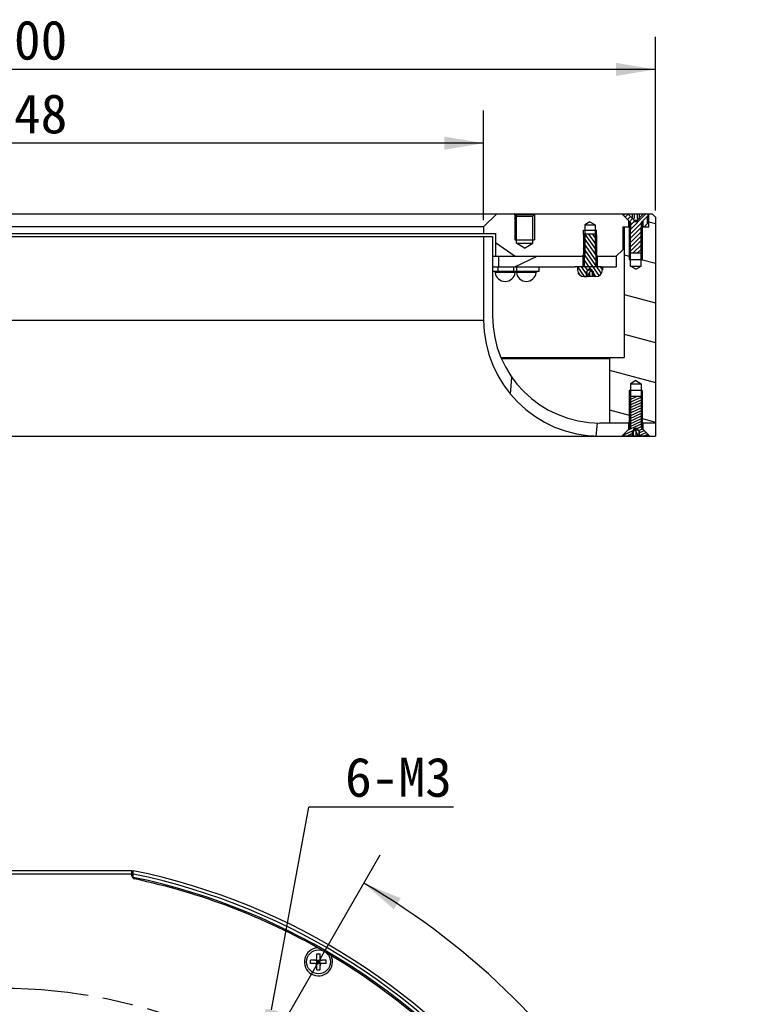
# Model space of a CAD drawing. Header units: millimetres. Extents: x 64 to 203, y 23 to 248.
# Tile 3 of 3: x 118 to 175, y 172 to 247. Entities that reach past the tile are written whole.
import ezdxf
from ezdxf.enums import TextEntityAlignment as Align

# ---------------------------------------------------------------- set-up
doc = ezdxf.new("R2010")
doc.units = ezdxf.units.MM
doc.header["$LTSCALE"] = 23.1
doc.header["$PDMODE"] = 3
doc.header["$PDSIZE"] = 8
doc.linetypes.add('PHANTOM', pattern=[0.8, 0.45, -0.05, 0.1, -0.05, 0.1, -0.05])
doc.layers.get('0').update_dxf_attribs({"linetype": 'CONTINUOUS'})
doc.layers.get('Defpoints').update_dxf_attribs({"linetype": 'CONTINUOUS'})
for name, color, linetype in [('00_COMPONENTS', 7, 'CONTINUOUS'), ('07_ALL_HOLES', 7, 'CONTINUOUS'), ('51__DRAFT_DIMS', 7, 'CONTINUOUS')]:
    doc.layers.add(name, color=color, linetype=linetype)
doc.styles.get("Standard").update_dxf_attribs({"font": 'simfang.ttf'})
doc.dimstyles.new('DIMSTYLE_1', dxfattribs={"dimtxt": 3, "dimasz": 3, "dimexe": 2.5, "dimexo": 0.5, "dimgap": 3, "dimtad": 1, "dimdec": 1, "dimlfac": 2, "dimdsep": 46, "dimtxsty": 'STANDARD', "dimblk": '_FILLED', "dimblk1": '_FILLED', "dimblk2": '_FILLED', "dimcen": 0.09, "dimclrt": 3, "dimadec": 1, "dimazin": 2, "dimtp": 0.5, "dimtm": 0.5, "dimtfac": 1, "dimtdec": -1, "dimtofl": 0, "dimtmove": 0, "dimatfit": 3, "dimldrblk": '_FILLED', "dimfxl": 1, "dimtolj": 1, "dimarcsym": 0})
doc.dimstyles.new('DIMSTYLE_2', dxfattribs={"dimtxt": 3, "dimasz": 3, "dimexe": 2.5, "dimexo": 0.5, "dimgap": 0.75, "dimtad": 1, "dimlfac": 2, "dimdsep": 46, "dimtxsty": 'STANDARD', "dimblk": '_FILLED', "dimblk1": '_FILLED', "dimblk2": '_FILLED', "dimcen": 0.09, "dimclrt": 3, "dimazin": 2, "dimtp": 0.5, "dimtm": 0.5, "dimtfac": 1, "dimtofl": 0, "dimtmove": 0, "dimatfit": 3, "dimldrblk": '_FILLED', "dimfxl": 1, "dimtolj": 1, "dimarcsym": 0})
doc.dimstyles.new('DIMSTYLE_3', dxfattribs={"dimtxt": 3, "dimasz": 3, "dimexe": 2.5, "dimexo": 0.5, "dimgap": 0.75, "dimtad": 1, "dimdec": 0, "dimlfac": 2, "dimdsep": 46, "dimtxsty": 'STANDARD', "dimblk": '_FILLED', "dimblk1": '_FILLED', "dimblk2": '_FILLED', "dimcen": 0.09, "dimclrt": 3, "dimadec": 0, "dimazin": 2, "dimtp": 0.5, "dimtm": 0.5, "dimtfac": 1, "dimtdec": 0, "dimtofl": 0, "dimtmove": 0, "dimatfit": 3, "dimldrblk": '_FILLED', "dimfxl": 1, "dimtolj": 1, "dimarcsym": 0})

# ---------------------------------------------------------------- blocks, each defined once
blk = doc.blocks.new('*D1')
at = {"layer": '51__DRAFT_DIMS', "color": 4}
for p, q in [((137.1576350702, 168.2615326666), (145.8770327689, 183.363972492)), ((170.4076350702, 133.1875038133), (174.8464304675, 133.1875038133))]:
    blk.add_line(p, q, dxfattribs=at)
for start, end in [(30, 60), (0, 30)]:
    blk.add_arc((116.9076350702, 133.1875038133), 55.4387953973, start, end, dxfattribs=at)
for points in [[(147.4452007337, 180.055261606), (144.6270327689, 181.1989089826), (146.9219546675, 179.203079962)], [(171.7654527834, 136.1728789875), (172.3464304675, 133.1875038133), (172.7650867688, 136.1999325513)]]:
    blk.add_solid(points, dxfattribs=at)
at = {"layer": '51__DRAFT_DIMS', "color": 3}
blk.add_text('60', height=3, rotation=-60, dxfattribs=at).set_placement((167.0171164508, 163.2729269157), align=Align.CENTER)
blk = doc.blocks.new('_FILLED')
at = {"color": 0, "linetype": 'ByBlock'}
blk.add_solid([(0, 0), (-1, 0.1666666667), (-1, -0.1666666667)], dxfattribs=at)
blk = doc.blocks.new('*D2')
at = {"layer": '51__DRAFT_DIMS', "color": 4}
for p, q in [((66.9076350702, 232.6253109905), (66.9076350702, 245.9067091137)), ((166.9076350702, 232.6258054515), (166.9076350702, 245.9067091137)), ((66.9076350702, 243.4067091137), (116.9076350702, 243.4067091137)), ((166.9076350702, 243.4067091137), (116.9076350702, 243.4067091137))]:
    blk.add_line(p, q, dxfattribs=at)
at = {"layer": '51__DRAFT_DIMS', "color": 4, "xscale": 3, "yscale": 3, "zscale": 3, "rotation": 180}
blk.add_blockref('_FILLED', (66.9076350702, 243.4067091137), dxfattribs=at)
at = {"layer": '51__DRAFT_DIMS', "color": 4, "xscale": 3, "yscale": 3, "zscale": 3}
blk.add_blockref('_FILLED', (166.9076350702, 243.4067091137), dxfattribs=at)
at = {"layer": '51__DRAFT_DIMS', "color": 3}
blk.add_text('200', height=3, dxfattribs=at).set_placement((118.9076350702, 244.1567091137), align=Align.CENTER)
blk = doc.blocks.new('*D3')
at = {"layer": '51__DRAFT_DIMS', "color": 4}
for p, q in [((80.0326350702, 231.87634225), (80.0326350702, 240.2724506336)), ((153.7826350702, 231.87634225), (153.7826350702, 240.2724506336)), ((80.0326350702, 237.7724506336), (116.9076350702, 237.7724506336)), ((153.7826350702, 237.7724506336), (116.9076350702, 237.7724506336))]:
    blk.add_line(p, q, dxfattribs=at)
at = {"layer": '51__DRAFT_DIMS', "color": 4, "xscale": 3, "yscale": 3, "zscale": 3, "rotation": 180}
blk.add_blockref('_FILLED', (80.0326350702, 237.7724506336), dxfattribs=at)
at = {"layer": '51__DRAFT_DIMS', "color": 4, "xscale": 3, "yscale": 3, "zscale": 3}
blk.add_blockref('_FILLED', (153.7826350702, 237.7724506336), dxfattribs=at)
at = {"layer": '51__DRAFT_DIMS', "color": 3}
blk.add_text('148', height=3, dxfattribs=at).set_placement((118.9076350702, 238.5224506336), align=Align.CENTER)
blk = doc.blocks.new('*D6')
at = {"layer": '51__DRAFT_DIMS', "color": 0, "lineweight": -2}
for p in [(137.581716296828, 171.5174377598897), (151.4881508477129, 187.0225874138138)]:
    blk.add_line(p, (140.4149944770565, 187.0225874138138), dxfattribs=at)
at = {"layer": '51__DRAFT_DIMS', "color": 0}
for p, q in [((136.9076350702, 167.7385199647), (136.9076350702, 167.9185199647)), ((136.8176350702, 167.8285199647), (136.9976350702, 167.8285199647))]:
    blk.add_line(p, q, dxfattribs=at)
at = {"layer": 'Defpoints', "color": 0}
for p in [(137.042451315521, 168.5663035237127), (136.772818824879, 167.0907364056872)]:
    blk.add_point(p, dxfattribs=at)
at = {"layer": '51__DRAFT_DIMS', "color": 0, "linetype": 'ByBlock', "lineweight": -2, "xscale": 3, "yscale": 3, "zscale": 3, "rotation": 259.6445107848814}
blk.add_blockref('_FILLED', (137.042451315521, 168.5663035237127), dxfattribs=at)
at = {"layer": '51__DRAFT_DIMS', "color": 3, "insert": (143.19100799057, 190.8068731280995), "char_height": 3, "attachment_point": 1}
blk.add_mtext('\\A1;6-M3{}{{\\H0.7x;}{}}', dxfattribs=at)
blk = doc.blocks.new('*D7')
at = {"layer": '51__DRAFT_DIMS', "color": 0, "lineweight": -2}
for p in [(84.23335060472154, 183.6506881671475), (99.40254763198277, 172.4630930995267)]:
    blk.add_line(p, (94.41624867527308, 183.6506881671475), dxfattribs=at)
at = {"layer": '51__DRAFT_DIMS', "color": 0}
for p, q in [((116.9076350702, 133.0975038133), (116.9076350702, 133.2775038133)), ((116.8176350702, 133.1875038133), (116.9976350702, 133.1875038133))]:
    blk.add_line(p, q, dxfattribs=at)
at = {"layer": 'Defpoints', "color": 0}
for p in [(100.6238328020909, 169.7229357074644), (133.1914373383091, 96.65207191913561)]:
    blk.add_point(p, dxfattribs=at)
at = {"layer": '51__DRAFT_DIMS', "color": 0, "linetype": 'ByBlock', "lineweight": -2, "xscale": 3, "yscale": 3, "zscale": 3, "rotation": 294.0224809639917}
blk.add_blockref('_FILLED', (100.6238328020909, 169.7229357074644), dxfattribs=at)
at = {"layer": '51__DRAFT_DIMS', "color": 3, "insert": (88.94979963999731, 186.016308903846), "char_height": 3, "attachment_point": 5}
blk.add_mtext('\\A1;%%c160{}{{\\H0.7x;}{}}', dxfattribs=at)

msp = doc.modelspace()

# ---------------------------------------------------------------- hatches: boundary and pattern name
h = msp.add_hatch()
h.set_pattern_fill('DEFAULT__6', color=4, scale=2.9333613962, angle=165, style=0, pattern_type=0)
h.set_pattern_definition([(165, (0, 0), (-0.7592097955, -2.8334095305), [])])
edge = h.paths.add_edge_path()
edge.add_line((69.3076350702, 221.37634225), (70.3076350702, 221.37634225))
edge.add_line((70.4076350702, 221.27634225), (70.3076350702, 221.37634225))
edge.add_line((70.4076350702, 221.27634225), (70.4076350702, 216.37634225))
edge.add_line((68.9701350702, 216.37634225), (70.4076350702, 216.37634225))
edge.add_line((68.8076350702, 216.53884225), (68.9701350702, 216.37634225))
edge.add_line((68.8076350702, 219.37634225), (68.8076350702, 216.53884225))
edge.add_line((68.4076350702, 219.6166864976), (68.8076350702, 219.37634225))
edge.add_line((68.4076350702, 219.6166864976), (68.00763507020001, 219.37634225))
edge.add_line((68.00763507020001, 219.37634225), (68.00763507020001, 216.53884225))
edge.add_line((68.00763507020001, 216.53884225), (67.8451350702, 216.37634225))
edge.add_line((66.9076350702, 216.37634225), (67.8451350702, 216.37634225))
edge.add_line((66.9076350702, 232.1253109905), (66.9076350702, 216.37634225))
edge.add_line((67.15867957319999, 232.37634225), (66.9076350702, 232.1253109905))
edge.add_line((67.15867957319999, 232.37634225), (67.4076350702, 232.37634225))
edge.add_line((67.4076350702, 231.37634225), (67.4076350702, 232.37634225))
edge.add_line((67.4076350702, 231.37634225), (67.8451350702, 231.37634225))
edge.add_line((68.00763507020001, 231.21384225), (67.8451350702, 231.37634225))
edge.add_line((68.00763507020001, 228.37634225), (68.00763507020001, 231.21384225))
edge.add_line((68.4076350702, 228.1359980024), (68.00763507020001, 228.37634225))
edge.add_line((68.4076350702, 228.1359980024), (68.8076350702, 228.37634225))
edge.add_line((68.8076350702, 228.37634225), (68.8076350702, 231.21384225))
edge.add_line((68.8076350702, 231.21384225), (68.9701350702, 231.37634225))
edge.add_line((68.9701350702, 231.37634225), (69.3076350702, 231.37634225))
edge.add_line((69.3076350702, 231.37634225), (69.3076350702, 221.37634225))
edge = h.paths.add_edge_path()
edge.add_line((163.5076350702, 221.37634225), (164.5076350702, 221.37634225))
edge.add_line((164.5076350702, 231.37634225), (164.5076350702, 221.37634225))
edge.add_line((164.5076350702, 231.37634225), (164.8451350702, 231.37634225))
edge.add_line((165.0076350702, 231.21384225), (164.8451350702, 231.37634225))
edge.add_line((165.0076350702, 228.37634225), (165.0076350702, 231.21384225))
edge.add_line((165.4076350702, 228.1359980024), (165.0076350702, 228.37634225))
edge.add_line((165.4076350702, 228.1359980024), (165.8076350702, 228.37634225))
edge.add_line((165.8076350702, 228.37634225), (165.8076350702, 231.21384225))
edge.add_line((165.8076350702, 231.21384225), (165.9701350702, 231.37634225))
edge.add_line((165.9701350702, 231.37634225), (166.4076350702, 231.37634225))
edge.add_line((166.4076350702, 231.37634225), (166.4076350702, 232.37634225))
edge.add_line((166.4076350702, 232.37634225), (166.6570852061, 232.37634225))
edge.add_line((166.6570852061, 232.37634225), (166.9076350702, 232.1258054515))
edge.add_line((166.9076350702, 232.1258054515), (166.9076350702, 216.37634225))
edge.add_line((165.9701350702, 216.37634225), (166.9076350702, 216.37634225))
edge.add_line((165.8076350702, 216.53884225), (165.9701350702, 216.37634225))
edge.add_line((165.8076350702, 219.37634225), (165.8076350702, 216.53884225))
edge.add_line((165.4076350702, 219.6166864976), (165.8076350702, 219.37634225))
edge.add_line((165.4076350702, 219.6166864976), (165.0076350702, 219.37634225))
edge.add_line((165.0076350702, 219.37634225), (165.0076350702, 216.53884225))
edge.add_line((165.0076350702, 216.53884225), (164.8451350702, 216.37634225))
edge.add_line((163.4076350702, 216.37634225), (164.8451350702, 216.37634225))
edge.add_line((163.4076350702, 221.27634225), (163.4076350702, 216.37634225))
edge.add_line((163.4076350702, 221.27634225), (163.5076350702, 221.37634225))
h = msp.add_hatch()
h.set_pattern_fill('DEFAULT__7', color=4, scale=7.4938729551, angle=325, style=0, pattern_type=0)
h.set_pattern_definition([(325, (0, 0), (4.2983089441, 6.1386213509), [])])
edge = h.paths.add_edge_path()
edge.add_line((69.4826350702, 232.37634225), (76.0951350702, 232.37634225))
edge.add_line((76.2826350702, 232.18884225), (76.0951350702, 232.37634225))
edge.add_line((76.2826350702, 230.12634225), (76.2826350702, 232.18884225))
edge.add_line((76.9076350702, 229.7508043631), (76.2826350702, 230.12634225))
edge.add_line((76.9076350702, 229.7508043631), (77.5326350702, 230.12634225))
edge.add_line((77.5326350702, 230.12634225), (77.5326350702, 232.18884225))
edge.add_line((77.5326350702, 232.18884225), (77.7201350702, 232.37634225))
edge.add_line((77.7201350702, 232.37634225), (79.0326350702, 232.37634225))
edge.add_line((80.0326350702, 231.37634225), (79.0326350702, 232.37634225))
edge.add_line((80.0326350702, 231.37634225), (80.0326350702, 230.87634225))
edge.add_line((79.13263507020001, 230.87634225), (80.0326350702, 230.87634225))
edge.add_line((79.13263507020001, 230.87634225), (79.13263507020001, 229.12634225))
edge.add_line((72.4701350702, 229.12634225), (79.13263507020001, 229.12634225))
edge.add_line((72.3076350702, 229.28884225), (72.4701350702, 229.12634225))
edge.add_line((72.3076350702, 231.52634225), (72.3076350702, 229.28884225))
edge.add_line((71.9076350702, 231.7666864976), (72.3076350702, 231.52634225))
edge.add_line((71.9076350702, 231.7666864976), (71.50763507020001, 231.52634225))
edge.add_line((71.50763507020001, 231.52634225), (71.50763507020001, 229.28884225))
edge.add_line((71.50763507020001, 229.28884225), (71.3451350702, 229.12634225))
edge.add_line((69.9076350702, 229.12634225), (71.3451350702, 229.12634225))
edge.add_line((69.9076350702, 229.12634225), (69.4076350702, 229.62634225))
edge.add_line((69.4076350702, 231.37634225), (69.4076350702, 229.62634225))
edge.add_line((68.9576350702, 231.37634225), (69.4076350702, 231.37634225))
edge.add_line((68.9576350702, 231.85134225), (68.9576350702, 231.37634225))
edge.add_line((69.4826350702, 232.37634225), (68.9576350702, 231.85134225))
edge = h.paths.add_edge_path()
edge.add_line((154.7826350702, 232.37634225), (156.0951350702, 232.37634225))
edge.add_line((156.2826350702, 232.18884225), (156.0951350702, 232.37634225))
edge.add_line((156.2826350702, 230.12634225), (156.2826350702, 232.18884225))
edge.add_line((156.9076350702, 229.7508043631), (156.2826350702, 230.12634225))
edge.add_line((156.9076350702, 229.7508043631), (157.5326350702, 230.12634225))
edge.add_line((157.5326350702, 230.12634225), (157.5326350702, 232.18884225))
edge.add_line((157.5326350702, 232.18884225), (157.7201350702, 232.37634225))
edge.add_line((157.7201350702, 232.37634225), (164.3326350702, 232.37634225))
edge.add_line((164.3326350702, 232.37634225), (164.8576350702, 231.85134225))
edge.add_line((164.8576350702, 231.85134225), (164.8576350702, 231.37634225))
edge.add_line((164.4076350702, 231.37634225), (164.8576350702, 231.37634225))
edge.add_line((164.4076350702, 231.37634225), (164.4076350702, 229.62634225))
edge.add_line((163.9076350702, 229.12634225), (164.4076350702, 229.62634225))
edge.add_line((162.4701350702, 229.12634225), (163.9076350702, 229.12634225))
edge.add_line((162.3076350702, 229.28884225), (162.4701350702, 229.12634225))
edge.add_line((162.3076350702, 231.52634225), (162.3076350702, 229.28884225))
edge.add_line((161.9076350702, 231.7666864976), (162.3076350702, 231.52634225))
edge.add_line((161.9076350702, 231.7666864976), (161.5076350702, 231.52634225))
edge.add_line((161.5076350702, 231.52634225), (161.5076350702, 229.28884225))
edge.add_line((161.5076350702, 229.28884225), (161.3451350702, 229.12634225))
edge.add_line((154.6826350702, 229.12634225), (161.3451350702, 229.12634225))
edge.add_line((154.6826350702, 230.87634225), (154.6826350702, 229.12634225))
edge.add_line((153.7826350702, 230.87634225), (154.6826350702, 230.87634225))
edge.add_line((153.7826350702, 231.37634225), (153.7826350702, 230.87634225))
edge.add_line((153.7826350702, 231.37634225), (154.7826350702, 232.37634225))
edge = h.paths.add_edge_path()
edge.add_line((67.7584808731, 231.37634225), (67.8576350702, 231.37634225))
edge.add_line((67.7584808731, 231.37634225), (67.50763507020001, 231.6271697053))
edge.add_line((67.50763507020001, 231.6271697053), (67.50763507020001, 232.20134225))
edge.add_line((67.50763507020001, 232.20134225), (67.8576350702, 231.85134225))
edge.add_line((67.8576350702, 231.85134225), (67.8576350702, 231.37634225))
edge = h.paths.add_edge_path()
edge.add_line((165.9576350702, 231.37634225), (166.0564203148, 231.37634225))
edge.add_line((165.9576350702, 231.85134225), (165.9576350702, 231.37634225))
edge.add_line((166.3076350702, 232.20134225), (165.9576350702, 231.85134225))
edge.add_line((166.3076350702, 231.6275382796), (166.3076350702, 232.20134225))
edge.add_line((166.0564203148, 231.37634225), (166.3076350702, 231.6275382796))
h = msp.add_hatch()
h.set_pattern_fill('DEFAULT__3', color=4, scale=0.2363368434, angle=45, style=0, pattern_type=0)
h.set_pattern_definition([(45, (0, 0), (-0.1671153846, 0.1671153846), [])])
edge = h.paths.add_edge_path()
edge.add_line((165.8401350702, 229.35884225), (164.9751350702, 229.35884225))
edge.add_line((164.9751350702, 229.35884225), (164.9251350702, 229.40884225))
edge.add_line((164.9251350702, 231.7424208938), (164.9251350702, 229.40884225))
edge.add_arc((164.8251350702, 231.7424208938), 0.1, 0, 45)
edge.add_line((164.4951350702, 232.21384225), (164.8958457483, 231.8131315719))
edge.add_line((164.4951350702, 232.35884225), (164.4951350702, 232.21384225))
edge.add_line((164.8076350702, 232.35884225), (164.4951350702, 232.35884225))
edge.add_line((165.2826350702, 231.88384225), (164.8076350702, 232.35884225))
edge.add_line((165.2826350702, 231.75884225), (165.2826350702, 231.88384225))
edge.add_line((165.4076350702, 231.75884225), (165.2826350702, 231.75884225))
edge.add_line((165.5326350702, 231.75884225), (165.4076350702, 231.75884225))
edge.add_line((165.5326350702, 231.75884225), (165.5326350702, 231.88384225))
edge.add_line((166.0076350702, 232.35884225), (165.5326350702, 231.88384225))
edge.add_line((166.3201350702, 232.35884225), (166.0076350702, 232.35884225))
edge.add_line((166.3201350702, 232.35884225), (166.3201350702, 232.21384225))
edge.add_line((166.3201350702, 232.21384225), (165.9194243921, 231.8131315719))
edge.add_arc((165.9901350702, 231.7424208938), 0.1, 135, 180)
edge.add_line((165.8901350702, 231.7424208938), (165.8901350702, 229.40884225))
edge.add_line((165.8401350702, 229.35884225), (165.8901350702, 229.40884225))
h = msp.add_hatch()
h.set_pattern_fill('DEFAULT__8', color=4, scale=6.8093677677, angle=85.00000000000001, style=0, pattern_type=0)
h.set_pattern_definition([(85.00000000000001, (0, 0), (-6.7834560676, 0.5934755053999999), [])])
edge = h.paths.add_edge_path()
edge.add_line((166.9076350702, 215.37634225), (166.4826350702, 215.37634225))
edge.add_line((165.9576350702, 215.90134225), (166.4826350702, 215.37634225))
edge.add_line((165.9576350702, 216.37634225), (165.9576350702, 215.90134225))
edge.add_line((166.9076350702, 216.37634225), (165.9576350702, 216.37634225))
edge.add_line((166.9076350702, 216.37634225), (166.9076350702, 215.37634225))
edge = h.paths.add_edge_path()
edge.add_line((164.3326350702, 215.37634225), (162.6576350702, 215.37634225))
edge.add_arc((162.6576350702, 224.25134225), 8.875, 180, 270)
edge.add_line((153.7826350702, 230.62634225), (153.7826350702, 224.25134225))
edge.add_line((154.4576350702, 230.62634225), (153.7826350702, 230.62634225))
edge.add_line((154.4576350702, 230.62634225), (154.4576350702, 224.57634225))
edge.add_arc((162.6576350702, 224.57634225), 8.2, 180, 270)
edge.add_line((164.8576350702, 216.37634225), (162.6576350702, 216.37634225))
edge.add_line((164.8576350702, 216.37634225), (164.8576350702, 215.90134225))
edge.add_line((164.8576350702, 215.90134225), (164.3326350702, 215.37634225))
edge = h.paths.add_edge_path()
edge.add_line((71.1576350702, 215.37634225), (69.4826350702, 215.37634225))
edge.add_line((68.9576350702, 215.90134225), (69.4826350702, 215.37634225))
edge.add_line((68.9576350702, 216.37634225), (68.9576350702, 215.90134225))
edge.add_line((71.1576350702, 216.37634225), (68.9576350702, 216.37634225))
edge.add_arc((71.1576350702, 224.57634225), 8.2, 270, 0)
edge.add_line((79.3576350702, 230.62634225), (79.3576350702, 224.57634225))
edge.add_line((80.0326350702, 230.62634225), (79.3576350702, 230.62634225))
edge.add_line((80.0326350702, 230.62634225), (80.0326350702, 224.25134225))
edge.add_arc((71.1576350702, 224.25134225), 8.875, 270, 0)
edge = h.paths.add_edge_path()
edge.add_line((67.3326350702, 215.37634225), (66.9076350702, 215.37634225))
edge.add_line((66.9076350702, 216.37634225), (66.9076350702, 215.37634225))
edge.add_line((67.8576350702, 216.37634225), (66.9076350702, 216.37634225))
edge.add_line((67.8576350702, 216.37634225), (67.8576350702, 215.90134225))
edge.add_line((67.8576350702, 215.90134225), (67.3326350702, 215.37634225))
h = msp.add_hatch()
h.set_pattern_fill('DEFAULT__10', color=4, scale=0.2378453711, angle=125, style=0, pattern_type=0)
h.set_pattern_definition([(125, (0, 0), (-0.194831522, -0.1364225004), [])])
edge = h.paths.add_edge_path()
edge.add_line((162.3576350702, 230.82634225), (161.4576350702, 230.82634225))
edge.add_line((162.3576350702, 230.82634225), (162.4076350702, 230.77634225))
edge.add_line((162.4076350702, 230.77634225), (162.4076350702, 228.47634225))
edge.add_arc((162.5576350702, 228.47634225), 0.15, 180, 270)
edge.add_line((162.8576350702, 228.32634225), (162.5576350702, 228.32634225))
edge.add_line((162.8576350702, 228.32634225), (162.8576350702, 228.07634225))
edge.add_arc((162.3576350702, 228.07634225), 0.5, 270, 0)
edge.add_line((162.3576350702, 227.57634225), (162.1720797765, 227.57634225))
edge.add_line((162.1720797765, 227.57634225), (162.1720797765, 227.9473264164))
edge.add_line((162.1720797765, 227.9473264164), (162.0519726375, 228.05134225))
edge.add_line((162.0519726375, 228.05134225), (162.0519726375, 228.1041734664))
edge.add_line((161.9076350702, 228.17634225), (162.0519726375, 228.1041734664))
edge.add_line((161.9076350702, 228.17634225), (161.7632975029, 228.1041734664))
edge.add_line((161.7632975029, 228.05134225), (161.7632975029, 228.1041734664))
edge.add_line((161.7632975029, 228.05134225), (161.6431903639, 227.9473264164))
edge.add_line((161.6431903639, 227.57634225), (161.6431903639, 227.9473264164))
edge.add_line((161.6431903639, 227.57634225), (161.4576350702, 227.57634225))
edge.add_arc((161.4576350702, 228.07634225), 0.5, 180, 270)
edge.add_line((160.9576350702, 228.32634225), (160.9576350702, 228.07634225))
edge.add_line((161.2576350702, 228.32634225), (160.9576350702, 228.32634225))
edge.add_arc((161.2576350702, 228.47634225), 0.15, 270, 0)
edge.add_line((161.4076350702, 230.77634225), (161.4076350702, 228.47634225))
edge.add_line((161.4576350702, 230.82634225), (161.4076350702, 230.77634225))
h = msp.add_hatch()
h.set_pattern_fill('DEFAULT__5', color=4, scale=6.7113624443, angle=205, style=0, pattern_type=0)
h.set_pattern_definition([(205, (0, 0), (2.8363443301, -6.0825600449), [])])
edge = h.paths.add_edge_path()
edge.add_line((69.9076350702, 229.12634225), (71.3576350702, 229.12634225))
edge.add_line((71.3576350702, 229.12634225), (71.3576350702, 228.32634225))
edge.add_line((69.9076350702, 228.32634225), (71.3576350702, 228.32634225))
edge.add_line((69.9076350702, 229.12634225), (69.9076350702, 228.32634225))
edge = h.paths.add_edge_path()
edge.add_line((72.4576350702, 229.12634225), (78.9076350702, 229.12634225))
edge.add_line((78.9076350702, 229.12634225), (78.9076350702, 228.32634225))
edge.add_line((72.4576350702, 228.32634225), (78.9076350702, 228.32634225))
edge.add_line((72.4576350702, 229.12634225), (72.4576350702, 228.32634225))
edge = h.paths.add_edge_path()
edge.add_line((154.9076350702, 229.12634225), (161.3576350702, 229.12634225))
edge.add_line((161.3576350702, 229.12634225), (161.3576350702, 228.32634225))
edge.add_line((154.9076350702, 228.32634225), (161.3576350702, 228.32634225))
edge.add_line((154.9076350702, 229.12634225), (154.9076350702, 228.32634225))
edge = h.paths.add_edge_path()
edge.add_line((162.4576350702, 229.12634225), (163.9076350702, 229.12634225))
edge.add_line((163.9076350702, 229.12634225), (163.9076350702, 228.32634225))
edge.add_line((162.4576350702, 228.32634225), (163.9076350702, 228.32634225))
edge.add_line((162.4576350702, 229.12634225), (162.4576350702, 228.32634225))
h = msp.add_hatch()
h.set_pattern_fill('DEFAULT__1', color=4, scale=0.1855131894, angle=205, style=0, pattern_type=0)
h.set_pattern_definition([(205, (0, 0), (0.0784012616, -0.1681320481), [])])
edge = h.paths.add_edge_path()
edge.add_line((165.8401350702, 218.39384225), (164.9751350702, 218.39384225))
edge.add_line((165.8401350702, 218.39384225), (165.8901350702, 218.34384225))
edge.add_line((165.8901350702, 216.0102636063), (165.8901350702, 218.34384225))
edge.add_arc((165.9901350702, 216.0102636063), 0.1, 180, 225)
edge.add_line((166.3201350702, 215.53884225), (165.9194243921, 215.9395529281))
edge.add_line((166.3201350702, 215.39384225), (166.3201350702, 215.53884225))
edge.add_line((166.3201350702, 215.39384225), (165.6720797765, 215.39384225))
edge.add_line((165.6720797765, 215.7648264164), (165.6720797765, 215.39384225))
edge.add_line((165.5519726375, 215.86884225), (165.6720797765, 215.7648264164))
edge.add_line((165.5519726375, 215.86884225), (165.5519726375, 215.9216734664))
edge.add_line((165.4076350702, 215.99384225), (165.5519726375, 215.9216734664))
edge.add_line((165.4076350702, 215.99384225), (165.2632975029, 215.9216734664))
edge.add_line((165.2632975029, 215.86884225), (165.2632975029, 215.9216734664))
edge.add_line((165.1431903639, 215.7648264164), (165.2632975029, 215.86884225))
edge.add_line((165.1431903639, 215.7648264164), (165.1431903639, 215.39384225))
edge.add_line((165.1431903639, 215.39384225), (164.4951350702, 215.39384225))
edge.add_line((164.4951350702, 215.39384225), (164.4951350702, 215.53884225))
edge.add_line((164.4951350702, 215.53884225), (164.8958457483, 215.9395529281))
edge.add_arc((164.8251350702, 216.0102636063), 0.1, 315, 0)
edge.add_line((164.9251350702, 216.0102636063), (164.9251350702, 218.34384225))
edge.add_line((164.9751350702, 218.39384225), (164.9251350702, 218.34384225))

# ---------------------------------------------------------------- linework, layer by layer
at = {"layer": '00_COMPONENTS', "color": 7}
for p, q in [((67.15867957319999, 232.37634225), (166.3040719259, 232.37634225)), ((153.7826350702, 231.37634225), (154.7826350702, 232.37634225)), ((156.2826350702, 232.18884225), (156.0951350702, 232.37634225)), ((156.1576350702, 232.31384225), (157.6576350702, 232.31384225)), ((156.2826350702, 232.18884225), (157.5326350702, 232.18884225)), ((156.2826350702, 230.12634225), (156.2826350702, 232.18884225)), ((157.5326350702, 232.18884225), (157.7201350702, 232.37634225)), ((157.5326350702, 230.12634225), (157.5326350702, 232.18884225)), ((164.3326350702, 232.37634225), (164.8958457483, 231.8131315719)), ((164.4951350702, 232.35884225), (166.3201350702, 232.35884225)), ((164.4951350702, 232.35884225), (164.4951350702, 232.21384225)), ((165.4076350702, 231.75884225), (164.8076350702, 232.35884225)), ((164.8637781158, 231.85134225), (164.8576350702, 231.85134225)), ((164.8576350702, 231.85134225), (164.8576350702, 231.37634225)), ((165.2826350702, 232.35884225), (165.2826350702, 232.03384225)), ((165.2826350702, 231.88384225), (165.5326350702, 231.88384225)), ((165.2826350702, 231.75884225), (165.2826350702, 231.88384225)), ((166.0076350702, 232.35884225), (165.4076350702, 231.75884225)), ((165.5326350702, 232.03384225), (165.5326350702, 232.35884225)), ((165.5326350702, 231.75884225), (165.5326350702, 231.88384225)), ((166.3201350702, 232.21384225), (165.9194243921, 231.8131315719)), ((165.9576350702, 231.85134225), (165.9576350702, 231.37634225)), ((166.3040719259, 232.37634225), (166.3044599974, 232.3586860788)), ((166.3075950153, 232.2034649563), (166.3076350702, 232.20134225)), ((166.3076350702, 231.6275382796), (166.3076350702, 232.20134225)), ((166.3201350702, 232.37634225), (166.6570852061, 232.37634225)), ((166.3201350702, 232.35884225), (166.3201350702, 232.21384225)), ((166.4076350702, 231.37634225), (166.4076350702, 232.37634225)), ((166.6570852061, 232.37634225), (166.9076350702, 232.1258054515)), ((166.9076350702, 232.1258054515), (166.9076350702, 215.37634225)), ((153.7826350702, 231.37634225), (80.0326350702, 231.37634225)), ((153.7826350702, 231.37634225), (153.7826350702, 230.87634225)), ((161.4076350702, 231.12634225), (162.4076350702, 231.12634225)), ((161.9076350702, 231.7666864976), (161.5076350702, 231.52634225)), ((161.5076350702, 231.52634225), (162.3076350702, 231.52634225)), ((161.5076350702, 231.52634225), (161.5076350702, 229.28884225)), ((161.9076350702, 231.7666864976), (162.3076350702, 231.52634225)), ((162.3076350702, 231.52634225), (162.3076350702, 229.28884225)), ((164.4076350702, 231.37634225), (164.9251350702, 231.37634225)), ((164.4076350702, 231.37634225), (164.4076350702, 229.62634225)), ((164.5076350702, 231.37634225), (164.5076350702, 221.37634225)), ((165.0076350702, 231.21384225), (164.8451350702, 231.37634225)), ((164.9076350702, 231.31384225), (164.9251188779, 231.31384225)), ((165.0076350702, 231.7424208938), (164.9251350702, 231.7424208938)), ((164.9251350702, 231.7424208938), (164.9251350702, 229.40884225)), ((165.0076350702, 228.37634225), (165.0076350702, 231.21384225)), ((165.5326350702, 231.75884225), (165.2826350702, 231.75884225)), ((165.8901350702, 231.7424208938), (165.8076350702, 231.7424208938)), ((165.8076350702, 231.21384225), (165.9701350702, 231.37634225)), ((165.8076350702, 228.37634225), (165.8076350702, 231.21384225)), ((165.8901350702, 231.7424208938), (165.8901350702, 229.40884225)), ((165.8901350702, 231.37634225), (166.4076350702, 231.37634225)), ((165.8901512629, 231.31384225), (165.9076350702, 231.31384225)), ((166.0564203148, 231.37634225), (166.3076350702, 231.6275382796)), ((79.13263507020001, 230.87634225), (154.6826350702, 230.87634225)), ((79.3576350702, 230.62634225), (154.4576350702, 230.62634225)), ((153.7826350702, 230.62634225), (153.7826350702, 224.25134225)), ((154.4576350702, 230.62634225), (154.4576350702, 224.57634225)), ((154.6826350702, 230.87634225), (154.6826350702, 229.12634225)), ((156.1576350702, 230.37634225), (157.6576350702, 230.37634225)), ((161.4576350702, 230.82634225), (161.4076350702, 230.77634225)), ((161.4076350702, 230.77634225), (161.4076350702, 228.47634225)), ((162.3576350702, 230.82634225), (161.4576350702, 230.82634225)), ((162.3576350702, 230.82634225), (162.4076350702, 230.77634225)), ((162.4076350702, 230.77634225), (162.4076350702, 228.47634225)), ((156.2826350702, 230.12634225), (157.5326350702, 230.12634225)), ((156.9076350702, 229.7508043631), (156.2826350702, 230.12634225)), ((156.9076350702, 229.7508043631), (157.5326350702, 230.12634225)), ((163.9076350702, 229.12634225), (164.4076350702, 229.62634225)), ((154.4576350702, 229.12634225), (161.4076350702, 229.12634225)), ((154.9076350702, 229.12634225), (154.9076350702, 228.32634225)), ((161.5076350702, 229.28884225), (161.3451350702, 229.12634225)), ((161.3576350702, 229.12634225), (161.3576350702, 228.32634225)), ((161.513711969, 229.28884225), (161.5076350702, 229.28884225)), ((162.3076350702, 229.28884225), (162.4701350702, 229.12634225)), ((162.4076350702, 229.12634225), (163.9076350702, 229.12634225)), ((162.4576350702, 229.12634225), (162.4576350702, 228.32634225)), ((163.9076350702, 229.12634225), (163.9076350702, 228.32634225)), ((164.9076350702, 228.87634225), (165.9076350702, 228.87634225)), ((164.9751350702, 229.35884225), (164.9251350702, 229.40884225)), ((165.0076350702, 229.4074208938), (164.9251350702, 229.4074208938)), ((165.8401350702, 229.35884225), (164.9751350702, 229.35884225)), ((165.8901350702, 229.4074208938), (165.8076350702, 229.4074208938)), ((165.8401350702, 229.35884225), (165.8901350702, 229.40884225)), ((154.4576350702, 228.32634225), (160.7828064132, 228.32634225)), ((154.8716363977, 228.31634225), (154.8716363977, 227.97134225)), ((156.0706146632, 228.31634225), (156.0706146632, 227.97134225)), ((156.3021713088, 228.31634225), (156.3021713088, 227.97134225)), ((158.0115590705, 228.31634225), (158.0115590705, 227.97134225)), ((160.9576350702, 228.32634225), (160.9576350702, 228.07634225)), ((161.4079141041, 228.47634225), (161.4576350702, 228.47634225)), ((161.9076350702, 228.17634225), (161.7632975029, 228.1041734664)), ((161.7632975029, 228.0706798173), (161.9076350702, 228.17634225)), ((161.7632975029, 228.05134225), (161.7632975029, 228.1041734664)), ((161.9533882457, 228.05134225), (161.8719207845, 228.1454127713)), ((161.9076350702, 228.17634225), (162.0519726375, 228.1041734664)), ((161.9694691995, 228.0074082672), (161.9076350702, 228.17634225)), ((161.9942376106, 228.1330409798), (161.9533882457, 228.05134225)), ((162.0519726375, 228.05134225), (162.0519726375, 228.1041734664)), ((162.3576350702, 228.47634225), (162.4073560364, 228.47634225)), ((162.7744624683, 228.32634225), (163.9076350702, 228.32634225)), ((162.8576350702, 228.32634225), (162.8576350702, 228.07634225)), ((165.0076350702, 228.37634225), (165.8076350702, 228.37634225)), ((165.4076350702, 228.1359980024), (165.0076350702, 228.37634225)), ((165.4076350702, 228.1359980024), (165.8076350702, 228.37634225)), ((158.0115590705, 227.97134225), (154.4576350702, 227.97134225)), ((161.4576350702, 227.57634225), (161.6819484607, 227.57634225)), ((161.7632975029, 228.05134225), (161.6431903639, 227.9473264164)), ((161.6431903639, 227.57634225), (161.6431903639, 227.9473264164)), ((161.6819780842, 227.57634225), (161.6819780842, 227.97634225)), ((161.8783882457, 227.90134225), (161.7262675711, 227.5971009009)), ((162.0519726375, 228.05134225), (161.7632975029, 228.05134225)), ((162.3576350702, 227.57634225), (161.7997430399, 227.57634225)), ((162.1720797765, 227.9473264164), (162.0519726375, 228.05134225)), ((162.1720797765, 227.7988190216), (162.0832920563, 227.90134225)), ((162.1720797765, 227.57634225), (162.1720797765, 227.9473264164)), ((155.1099407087, 221.37634225), (164.5076350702, 221.37634225)), ((163.4076350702, 221.27634225), (163.5076350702, 221.37634225)), ((163.4076350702, 221.27634225), (155.1552950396, 221.27634225)), ((163.4076350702, 221.27634225), (163.4076350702, 216.37634225)), ((165.4076350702, 219.6166864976), (165.0076350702, 219.37634225)), ((165.0076350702, 219.37634225), (165.8076350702, 219.37634225)), ((165.0076350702, 219.37634225), (165.0076350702, 216.53884225)), ((165.4076350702, 219.6166864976), (165.8076350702, 219.37634225)), ((165.8076350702, 219.37634225), (165.8076350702, 216.53884225)), ((165.9076350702, 218.87634225), (164.9076350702, 218.87634225)), ((164.9751350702, 218.39384225), (164.9251350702, 218.34384225)), ((164.9251350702, 216.0102636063), (164.9251350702, 218.34384225)), ((165.0076350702, 218.3452636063), (164.9275221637, 218.3452636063)), ((165.8401350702, 218.39384225), (164.9751350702, 218.39384225)), ((165.8877479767, 218.3452636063), (165.8076350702, 218.3452636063)), ((165.8401350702, 218.39384225), (165.8901350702, 218.34384225)), ((165.8901350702, 216.0102636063), (165.8901350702, 218.34384225)), ((164.9251350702, 216.37634225), (162.6576350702, 216.37634225)), ((165.0076350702, 216.53884225), (164.8451350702, 216.37634225)), ((164.8576350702, 216.37634225), (164.8576350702, 215.90134225)), ((164.9251188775, 216.43884225), (164.9076350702, 216.43884225)), ((165.8076350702, 216.53884225), (165.9701350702, 216.37634225)), ((166.9076350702, 216.37634225), (165.8901350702, 216.37634225)), ((165.9076350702, 216.43884225), (165.8901512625, 216.43884225)), ((165.9576350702, 216.37634225), (165.9576350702, 215.90134225)), ((66.9076350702, 215.37634225), (166.9076350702, 215.37634225)), ((164.3326350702, 215.37634225), (164.8958457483, 215.9395529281)), ((164.4951350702, 215.39384225), (164.4951350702, 215.53884225)), ((164.4951350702, 215.39384225), (166.3201350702, 215.39384225)), ((164.9275221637, 216.0102636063), (165.0076350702, 216.0102636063)), ((165.1431903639, 215.7648264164), (165.2632975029, 215.86884225)), ((165.1431903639, 215.7648264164), (165.1431903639, 215.39384225)), ((165.1431903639, 215.6163190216), (165.2319780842, 215.71884225)), ((165.4076350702, 215.99384225), (165.2632975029, 215.9216734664)), ((165.2632975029, 215.86884225), (165.2632975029, 215.9216734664)), ((165.2632975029, 215.86884225), (165.5519726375, 215.86884225)), ((165.3618818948, 215.86884225), (165.3210325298, 215.9505409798)), ((165.3458009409, 215.8249082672), (165.4076350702, 215.99384225)), ((165.3618818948, 215.86884225), (165.4433493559, 215.9629127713)), ((165.4076350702, 215.99384225), (165.5519726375, 215.9216734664)), ((165.5519726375, 215.8881798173), (165.4076350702, 215.99384225)), ((165.5993818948, 215.39384225), (165.4368818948, 215.71884225)), ((165.5519726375, 215.86884225), (165.5519726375, 215.9216734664)), ((165.5519726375, 215.86884225), (165.6720797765, 215.7648264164)), ((165.6332920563, 215.79384225), (165.6332920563, 215.39384225)), ((165.6720797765, 215.7648264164), (165.6720797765, 215.39384225)), ((165.8076350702, 216.0102636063), (165.8877479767, 216.0102636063)), ((166.4826350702, 215.37634225), (165.9194243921, 215.9395529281)), ((166.3201350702, 215.39384225), (166.3201350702, 215.53884225)), ((106.9076350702, 182.177298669), (126.9076350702, 182.177298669)), ((126.9076350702, 181.7679525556), (126.9076350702, 182.177298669)), ((126.9076350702, 182.1567798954), (127.0076350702, 182.1567798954)), ((127.0076350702, 181.6461459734), (127.0076350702, 182.1567798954)), ((106.9076350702, 181.927298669), (126.9076350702, 181.927298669)), ((141.0326350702, 175.4647358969), (141.0326350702, 175.7897358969)), ((141.0326350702, 175.7897358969), (141.2826350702, 175.7897358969)), ((141.2826350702, 175.4647358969), (141.2826350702, 175.7897358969)), ((140.5576350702, 175.0647358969), (140.5576350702, 175.3147358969)), ((140.8826350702, 175.3147358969), (140.5576350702, 175.3147358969)), ((140.8826350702, 175.0647358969), (140.5576350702, 175.0647358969)), ((140.9887010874, 175.020801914), (141.326569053, 175.3586698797)), ((141.326569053, 175.020801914), (140.9887010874, 175.3586698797)), ((141.0326350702, 175.0647358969), (141.0326350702, 175.3147358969)), ((141.0326350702, 175.3147358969), (141.2826350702, 175.3147358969)), ((141.2826350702, 175.1897358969), (141.0326350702, 175.1897358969)), ((141.0326350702, 175.0647358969), (141.2826350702, 175.0647358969)), ((141.0326350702, 174.5897358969), (141.0326350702, 174.9147358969)), ((141.1576350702, 175.0647358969), (141.1576350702, 175.3147358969)), ((141.2826350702, 175.0647358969), (141.2826350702, 175.3147358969)), ((141.2826350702, 174.5897358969), (141.2826350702, 174.9147358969)), ((141.7576350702, 175.3147358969), (141.4326350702, 175.3147358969)), ((141.7576350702, 175.0647358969), (141.4326350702, 175.0647358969)), ((141.7576350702, 175.0647358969), (141.7576350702, 175.3147358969)), ((141.0326350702, 174.5897358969), (141.2826350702, 174.5897358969))]:
    msp.add_line(p, q, dxfattribs=at)
at = {"layer": '00_COMPONENTS', "color": 4}
for p, q in [((156.1576350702, 232.31384225), (156.1576350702, 230.37634225)), ((157.6576350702, 232.31384225), (157.6576350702, 230.37634225)), ((165.1326350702, 232.35884225), (165.1326350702, 232.03384225)), ((165.6826350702, 232.03384225), (165.6826350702, 232.35884225)), ((161.4076350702, 230.77634225), (161.4076350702, 231.12634225)), ((162.4076350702, 230.77634225), (162.4076350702, 231.12634225)), ((164.9076350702, 231.31384225), (164.9076350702, 228.87634225)), ((165.0076350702, 231.7424208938), (165.0076350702, 231.21384225)), ((165.8076350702, 231.7424208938), (165.8076350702, 231.21384225)), ((165.9076350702, 231.31384225), (165.9076350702, 228.87634225)), ((161.4576350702, 230.82634225), (161.4576350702, 228.47634225)), ((162.3576350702, 230.82634225), (162.3576350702, 228.47634225)), ((162.7744624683, 228.32634225), (160.7828064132, 228.32634225)), ((156.0085592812, 227.8829029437), (154.6655225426, 227.8828988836)), ((156.1852630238, 227.8828990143), (156.0085592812, 227.8829029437)), ((157.8009576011, 227.8829031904), (156.2812160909, 227.8829035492)), ((161.8783882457, 227.90134225), (161.8783882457, 227.57634225)), ((162.0832920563, 227.90134225), (162.0832920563, 227.57634225)), ((80.0326350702, 224.25134225), (153.7826350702, 224.25134225)), ((164.9076350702, 218.87634225), (164.9076350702, 216.43884225)), ((165.9076350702, 218.87634225), (165.9076350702, 216.43884225)), ((165.0076350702, 216.53884225), (165.0076350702, 216.0102636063)), ((165.8076350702, 216.53884225), (165.8076350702, 216.0102636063)), ((165.2319780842, 215.39384225), (165.2319780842, 215.71884225)), ((165.4368818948, 215.39384225), (165.4368818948, 215.71884225))]:
    msp.add_line(p, q, dxfattribs=at)
at = {"layer": '00_COMPONENTS', "color": 7}
msp.add_circle((141.1576350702, 175.1897358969), 0.9125, dxfattribs=at)
for centre, radius, start, end in [((164.8251350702, 231.7424208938), 0.1, 0, 45), ((165.9901350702, 231.7424208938), 0.1, 135, 180), ((161.4576350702, 228.07634225), 0.5, 180, 270), ((161.2576350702, 228.47634225), 0.15, 270, 360), ((162.3576350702, 228.07634225), 0.5, 270, 360), ((162.5576350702, 228.47634225), 0.15, 180, 270), ((154.5661925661, 227.87134225), 0.1, 6.638633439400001, 90), ((155.4253927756, 227.97134225), 0.765, 186.6386334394, 353.3613665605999), ((156.1818866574, 227.87134225), 0.1, 6.638633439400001, 90), ((156.2845929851, 227.87134225), 0.1, 120.923468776, 173.3613665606), ((157.0410868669, 227.97134225), 0.765, 186.6386334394, 353.3613665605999), ((157.9002870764, 227.87134225), 0.1, 90, 173.3613665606), ((161.6185433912, 229.5713765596), 1.9772124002, 271.8376478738, 273.1231841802), ((162.6576350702, 224.57634225), 8.2, 180, 270), ((162.6576350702, 224.25134225), 8.875, 180, 270), ((164.8251350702, 216.0102636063), 0.1, 315, 360), ((165.9901350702, 216.0102636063), 0.1, 180, 225), ((116.9068061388, 133.1879637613), 50.000614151, 272.8669063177, 78.3450252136), ((116.9068061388, 133.1879637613), 49.75027906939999, 272.8813377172, 78.28562819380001), ((116.9076350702, 133.1875038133), 49.5, 272.8949578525, 78.2266690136), ((127.1576350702, 181.7679525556), 0.25, 180, 258.0858921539), ((116.9076350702, 133.1875038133), 49.4, 60.1365007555, 78.08589215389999), ((141.1576350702, 175.1897358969), 1.075, 93.4990732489, 26.5009267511), ((140.8826350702, 175.4647358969), 0.15, 270, 360), ((141.4326350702, 175.4647358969), 0.15, 180, 270), ((116.9076350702, 133.1875038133), 49.4, 0.1415614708, 59.8498419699), ((140.8826350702, 174.9147358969), 0.15, 0, 90), ((141.4326350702, 174.9147358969), 0.15, 90, 180)]:
    msp.add_arc(centre, radius, start, end, dxfattribs=at)
for centre, major_axis, ratio, start_param, end_param in [((165.1326350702, 232.03384225), (0, 0.15), 1, -2.3561944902, -1.5707963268), ((165.6826350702, 232.03384225), (0, 0.15), 1, -4.7123889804, -4.3647943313), ((165.6826350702, 232.03384225), (0.15, 0), 1, -2.7939980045, -2.3561944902), ((162.0082920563, 227.90134225), (0.1299038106, 0.1299038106), 0.5773502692, 1.308996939, 2.0943951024), ((162.0082920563, 227.90134225), (-0.1448888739, 0.1448888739), 0.2679491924, -1.8325957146, -1.0471975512), ((165.3069780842, 215.71884225), (0.1448888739, 0.1448888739), 0.2679491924, 1.0471975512, 1.8325957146), ((165.3069780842, 215.71884225), (-0.1299038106, 0.1299038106), 0.5773502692, -2.0943951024, -1.308996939)]:
    msp.add_ellipse(centre, major_axis=major_axis, ratio=ratio, start_param=start_param, end_param=end_param, dxfattribs=at)
msp.add_open_spline([(161.7997430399, 227.57634225), (161.7935307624, 227.57634225), (161.7679055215, 227.5780848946), (161.7430474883, 227.5873414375), (161.7262675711, 227.5971009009)], degree=3, knots=[0, 0, 0, 0, 0.2424403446, 1, 1, 1, 1], dxfattribs=at)
at = {"layer": '07_ALL_HOLES', "color": 1, "linetype": 'PHANTOM'}
msp.add_circle((116.9076350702, 133.1875038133), 40, dxfattribs=at)

# ---------------------------------------------------------------- dimensions: what is measured, and where the dimension line sits
at = {"layer": '51__DRAFT_DIMS', "color": 4}
dim = msp.add_linear_dim(base=(166.9076350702, 243.4067091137), p1=(66.9076350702, 232.1253109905), p2=(166.9076350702, 232.1258054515), text='%%c<>', dimstyle='DIMSTYLE_2', dxfattribs=at)
dim.commit()
dim.dimension.update_dxf_attribs({"geometry": '*D2', "text_midpoint": (118.9076350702, 243.4067091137), "dimtype": 160})
dim = msp.add_linear_dim(base=(80.0326350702, 237.7724506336), p1=(153.7826350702, 231.37634225), p2=(80.0326350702, 231.37634225), angle=180, text='%%c<>', dimstyle='DIMSTYLE_3', dxfattribs=at)
dim.commit()
dim.dimension.update_dxf_attribs({"geometry": '*D3', "text_midpoint": (118.9076350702, 237.7724506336), "dimtype": 160})
for p1, p2, text, picture, middle in [((136.772818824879, 167.0907364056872), (137.042451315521, 168.5663035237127), '6-M3{}{{\\H0.7x;}{}}', '*D6', (147.3395794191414, 187.0225874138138)), ((133.1914373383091, 96.65207191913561), (100.6238328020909, 169.7229357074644), '%%c160{}{{\\H0.7x;}{}}', '*D7', (88.94979963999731, 183.6506881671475))]:
    dim = msp.add_diameter_dim_2p(p1=p1, p2=p2, text=text, dimstyle='DIMSTYLE_2', override={"dimgap": 0.75, "dimtoh": 1, "dimlfac": 2, "dimtxsty": 'STANDARD', "dimtix": 0, "dimtofl": 0, "dimtmove": 0, "dimatfit": 3}, dxfattribs=at)
    dim.commit()
    dim.dimension.update_dxf_attribs({"geometry": picture, "text_midpoint": middle, "dimtype": 163})
dim = msp.add_angular_dim_2l(base=(164.9190402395, 160.906901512), line1=((169.3532471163, 133.1875038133), (169.9076350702, 133.1875038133)), line2=((136.6304410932, 167.348405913), (136.9076350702, 167.8285199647)), dimstyle='DIMSTYLE_1', dxfattribs=at)
dim.commit()
dim.dimension.update_dxf_attribs({"geometry": '*D1', "text_midpoint": (164.4499623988, 161.7039402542), "dimtype": 162})

doc.saveas('drawing.dxf')
